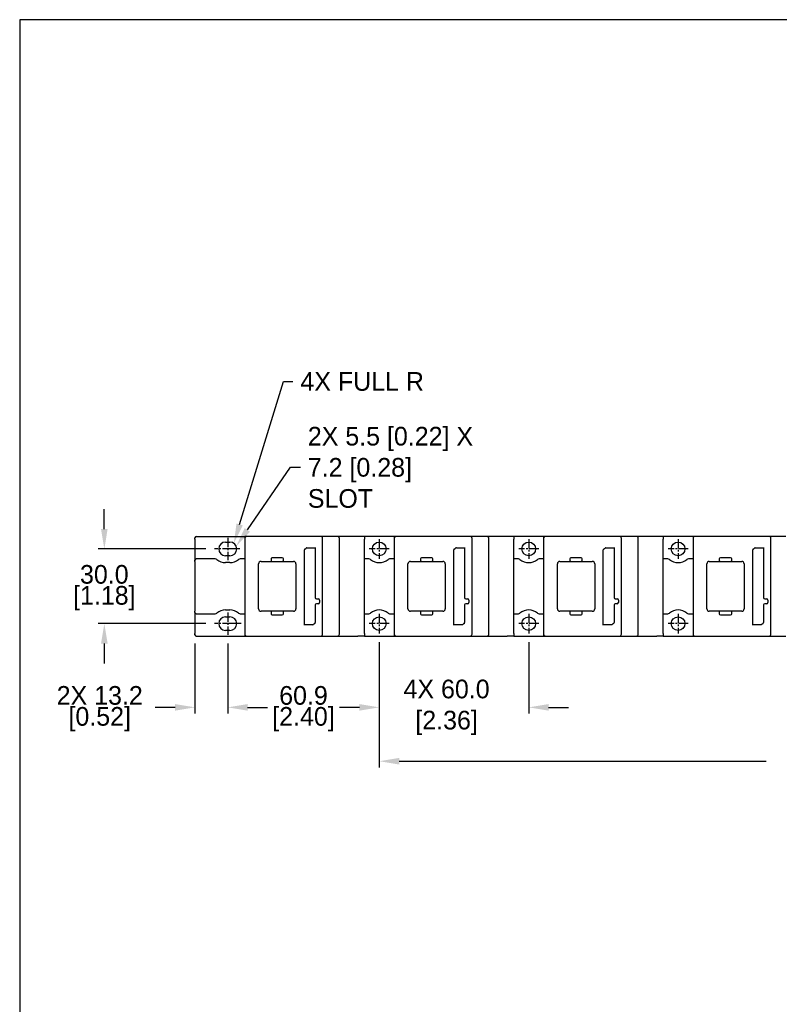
# Model space of a CAD drawing. Header units: inches. Extents: x 99 to 1311, y 112 to 1013.
# Tile 2 of 5: x 295 to 600, y 618 to 1013. Entities that reach past the tile are written whole.
import ezdxf
from ezdxf import colors
from ezdxf.entities.mleader import LeaderData, LeaderLine
from ezdxf.math import Vec2, Vec3

# ---------------------------------------------------------------- set-up
doc = ezdxf.new("R2010")
doc.units = ezdxf.units.IN
doc.header["$LTSCALE"] = 10
doc.header["$MEASUREMENT"] = 0
doc.linetypes.add('CENTER2', pattern=[1.125, 0.75, -0.125, 0.125, -0.125])
doc.layers.add('CENTERLINE', color=40, linetype='CENTER2')
doc.layers.add('DIMENSIONS', color=140, linetype='Continuous')
doc.dimstyles.get("Standard").update_dxf_attribs({"dimtxt": 7.5, "dimasz": 8, "dimexe": 2.5, "dimexo": 3.5, "dimgap": 1, "dimtad": 0, "dimtih": 1, "dimtoh": 1, "dimdec": 1, "dimzin": 0, "dimdsep": 46, "dimtxsty": 'Standard', "dimcen": 0, "dimadec": 0, "dimazin": 0, "dimtfac": 1, "dimtdec": 1, "dimtofl": 0, "dimtmove": 0, "dimatfit": 3, "dimfxl": 0, "dimtolj": 1, "dimtzin": 0, "dimarcsym": 0})

# ---------------------------------------------------------------- blocks, each defined once
blk = doc.blocks.new('*D9')
at = {"layer": 'DEFPOINTS', "color": 0}
for p in [(372.91, 800.8), (328.7, 770.8), (372.91, 770.8)]:
    blk.add_point(p, dxfattribs=at)
at = {"layer": 'DIMENSIONS', "color": 0, "lineweight": -2}
for p, q in [((328.7, 808.8), (328.7, 816.8)), ((369.41, 800.8), (326.2, 800.8)), ((369.41, 770.8), (326.2, 770.8)), ((328.7, 762.8), (328.7, 754.8))]:
    blk.add_line(p, q, dxfattribs=at)
at = {"layer": 'DIMENSIONS', "color": 0}
for points in [[(327.37, 808.8), (330.03, 808.8), (328.7, 800.8)], [(327.37, 762.8), (330.03, 762.8), (328.7, 770.8)]]:
    blk.add_solid(points, dxfattribs=at)
at = {"layer": 'DIMENSIONS', "color": 0, "char_height": 7.5, "attachment_point": 5}
for s, insert in [('\\A1;30.0', (328.7, 790.55)), ('\\A1;[1.18]', (328.7, 781.05))]:
    blk.add_mtext(s, dxfattribs=dict(at, insert=insert))
blk = doc.blocks.new('*D13')
at = {"layer": 'DEFPOINTS', "color": 0}
for p in [(439.11, 766.8), (799.11, 766.9), (439.11, 715.55)]:
    blk.add_point(p, dxfattribs=at)
at = {"layer": 'DIMENSIONS', "color": 0, "lineweight": -2}
for p, q in [((439.11, 763.3), (439.11, 713.05)), ((799.11, 763.4), (799.11, 713.05)), ((447.11, 715.55), (594.46, 715.55)), ((791.11, 715.55), (638.96, 715.55))]:
    blk.add_line(p, q, dxfattribs=at)
at = {"layer": 'DIMENSIONS', "color": 0}
for points in [[(447.11, 716.88), (447.11, 714.21), (439.11, 715.55)], [(791.11, 716.88), (791.11, 714.21), (799.11, 715.55)]]:
    blk.add_solid(points, dxfattribs=at)
at = {"layer": 'DIMENSIONS', "color": 0, "insert": (616.71, 715.55), "char_height": 7.5, "attachment_point": 5}
blk.add_mtext('\\A1;360.0\\P [14.17]', dxfattribs=at)
blk = doc.blocks.new('*D14')
at = {"layer": 'DEFPOINTS', "color": 0}
for p in [(439.11, 766.8), (499.11, 766.8), (439.11, 737.18)]:
    blk.add_point(p, dxfattribs=at)
at = {"layer": 'DIMENSIONS', "color": 0, "lineweight": -2}
for p, q in [((439.11, 763.3), (439.11, 734.68)), ((499.11, 763.3), (499.11, 734.68)), ((431.11, 737.18), (423.11, 737.18)), ((507.11, 737.18), (515.11, 737.18))]:
    blk.add_line(p, q, dxfattribs=at)
at = {"layer": 'DIMENSIONS', "color": 0}
for points in [[(431.11, 738.51), (431.11, 735.85), (439.11, 737.18)], [(507.11, 738.51), (507.11, 735.85), (499.11, 737.18)]]:
    blk.add_solid(points, dxfattribs=at)
at = {"layer": 'DIMENSIONS', "color": 0, "insert": (464.74, 737.18), "char_height": 7.5, "attachment_point": 5}
blk.add_mtext('\\A1; 4X 60.0\\P [2.36]', dxfattribs=at)
blk = doc.blocks.new('*D15')
at = {"layer": 'DEFPOINTS', "color": 0}
for p in [(378.26, 766.3), (439.11, 766.8), (378.26, 737.18)]:
    blk.add_point(p, dxfattribs=at)
at = {"layer": 'DIMENSIONS', "color": 0, "lineweight": -2}
for p, q in [((439.11, 763.3), (439.11, 734.68)), ((378.26, 762.8), (378.26, 734.68)), ((386.26, 737.18), (392.06, 737.18)), ((431.11, 737.18), (425.31, 737.18))]:
    blk.add_line(p, q, dxfattribs=at)
at = {"layer": 'DIMENSIONS', "color": 0}
for points in [[(386.26, 738.51), (386.26, 735.85), (378.26, 737.18)], [(431.11, 738.51), (431.11, 735.85), (439.11, 737.18)]]:
    blk.add_solid(points, dxfattribs=at)
at = {"layer": 'DIMENSIONS', "color": 0, "char_height": 7.5, "attachment_point": 5}
for s, insert in [('\\A1;60.9', (408.68, 741.93)), ('\\A1;[2.40]', (408.68, 732.43))]:
    blk.add_mtext(s, dxfattribs=dict(at, insert=insert))
blk = doc.blocks.new('*D16')
at = {"layer": 'DEFPOINTS', "color": 0}
for p in [(365.11, 766.3), (378.26, 766.3), (365.11, 737.18)]:
    blk.add_point(p, dxfattribs=at)
at = {"layer": 'DIMENSIONS', "color": 0, "lineweight": -2}
for p, q in [((365.11, 762.8), (365.11, 734.68)), ((378.26, 762.8), (378.26, 734.68)), ((357.11, 737.18), (349.11, 737.18)), ((386.26, 737.18), (394.26, 737.18))]:
    blk.add_line(p, q, dxfattribs=at)
at = {"layer": 'DIMENSIONS', "color": 0}
for points in [[(357.11, 738.51), (357.11, 735.85), (365.11, 737.18)], [(386.26, 738.51), (386.26, 735.85), (378.26, 737.18)]]:
    blk.add_solid(points, dxfattribs=at)
at = {"layer": 'DIMENSIONS', "color": 0, "char_height": 7.5, "attachment_point": 5}
for s, insert in [('\\A1;2X 13.2', (326.86, 741.93)), ('\\A1;[0.52]', (326.86, 732.43))]:
    blk.add_mtext(s, dxfattribs=dict(at, insert=insert))

msp = doc.modelspace()

# ---------------------------------------------------------------- linework, layer by layer
for p, q in [((365.11, 804.8), (365.11, 805.3)), ((365.11, 804.8), (365.11, 796.3)), ((365.61, 805.8), (385.11, 805.8)), ((377.41, 803.55), (379.11, 803.55)), ((385.11, 805.8), (385.11, 805.05)), ((385.11, 805.05), (385.11, 766.55)), ((389.26, 805.8), (385.86, 805.8)), ((415.61, 805.8), (389.26, 805.8)), ((417.11, 805.8), (415.61, 805.8)), ((416.36, 766.55), (416.36, 805.05)), ((422.36, 805.8), (417.11, 805.8)), ((423.11, 766.55), (423.11, 805.05)), ((433.11, 805.8), (430.51, 805.8)), ((433.11, 805.8), (433.11, 804.8)), ((445.11, 805.8), (433.11, 805.8)), ((433.11, 766.8), (433.11, 804.8)), ((445.11, 805.8), (445.11, 805.05)), ((445.11, 805.05), (445.11, 766.55)), ((449.26, 805.8), (445.86, 805.8)), ((475.61, 805.8), (449.26, 805.8)), ((477.11, 805.8), (475.61, 805.8)), ((476.36, 766.55), (476.36, 805.05)), ((482.36, 805.8), (477.11, 805.8)), ((483.11, 766.55), (483.11, 805.05)), ((493.11, 805.8), (490.51, 805.8)), ((493.11, 805.8), (493.11, 804.8)), ((505.11, 805.8), (493.11, 805.8)), ((493.11, 766.8), (493.11, 804.8)), ((505.11, 805.8), (505.11, 805.05)), ((505.11, 805.05), (505.11, 766.55)), ((509.26, 805.8), (505.86, 805.8)), ((535.61, 805.8), (509.26, 805.8)), ((537.11, 805.8), (535.61, 805.8)), ((536.36, 766.55), (536.36, 805.05)), ((542.36, 805.8), (537.11, 805.8)), ((543.11, 766.55), (543.11, 805.05)), ((553.11, 805.8), (550.51, 805.8)), ((553.11, 805.8), (553.11, 804.8)), ((565.11, 805.8), (553.11, 805.8)), ((553.11, 766.8), (553.11, 804.8)), ((565.11, 805.8), (565.11, 805.05)), ((565.11, 805.05), (565.11, 766.55)), ((569.26, 805.8), (565.86, 805.8)), ((595.61, 805.8), (569.26, 805.8)), ((597.11, 805.8), (595.61, 805.8)), ((596.36, 766.55), (596.36, 805.05)), ((602.36, 805.8), (597.11, 805.8)), ((409.06, 770.16), (409.06, 800.4)), ((410.07, 801.22), (413.36, 801.22)), ((413.36, 801.43), (413.36, 781.3)), ((469.06, 770.16), (469.06, 800.4)), ((470.07, 801.22), (473.36, 801.22)), ((473.36, 801.43), (473.36, 781.3)), ((529.06, 770.16), (529.06, 800.4)), ((530.07, 801.22), (533.36, 801.22)), ((533.36, 801.43), (533.36, 781.3)), ((589.06, 770.16), (589.06, 800.4)), ((590.07, 801.22), (593.36, 801.22)), ((593.36, 801.43), (593.36, 781.3)), ((365.11, 795.8), (365.11, 796.3)), ((365.11, 795.8), (365.11, 775.8)), ((373.26, 796.8), (365.61, 796.8)), ((379.11, 798.05), (377.41, 798.05)), ((379.11, 795.3), (377.41, 795.3)), ((385.11, 796.8), (383.26, 796.8)), ((391.63, 795.8), (395.18, 795.8)), ((395.63, 796.85), (395.63, 796.25)), ((400.18, 797.3), (396.08, 797.3)), ((396.08, 795.8), (400.18, 795.8)), ((400.63, 796.25), (400.63, 796.85)), ((401.08, 795.8), (404.63, 795.8)), ((434.96, 796.8), (433.11, 796.8)), ((445.11, 796.8), (443.26, 796.8)), ((451.63, 795.8), (455.18, 795.8)), ((455.63, 796.85), (455.63, 796.25)), ((460.18, 797.3), (456.08, 797.3)), ((456.08, 795.8), (460.18, 795.8)), ((460.63, 796.25), (460.63, 796.85)), ((461.08, 795.8), (464.63, 795.8)), ((494.96, 796.8), (493.11, 796.8)), ((505.11, 796.8), (503.26, 796.8)), ((511.63, 795.8), (515.18, 795.8)), ((515.63, 796.85), (515.63, 796.25)), ((520.18, 797.3), (516.08, 797.3)), ((516.08, 795.8), (520.18, 795.8)), ((520.63, 796.25), (520.63, 796.85)), ((521.08, 795.8), (524.63, 795.8)), ((554.96, 796.8), (553.11, 796.8)), ((565.11, 796.8), (563.26, 796.8)), ((571.63, 795.8), (575.18, 795.8)), ((575.63, 796.85), (575.63, 796.25)), ((580.18, 797.3), (576.08, 797.3)), ((576.08, 795.8), (580.18, 795.8)), ((580.63, 796.25), (580.63, 796.85)), ((581.08, 795.8), (584.63, 795.8)), ((390.63, 776.8), (390.63, 794.8)), ((405.63, 794.8), (405.63, 776.8)), ((450.63, 776.8), (450.63, 794.8)), ((465.63, 794.8), (465.63, 776.8)), ((510.63, 776.8), (510.63, 794.8)), ((525.63, 794.8), (525.63, 776.8)), ((570.63, 776.8), (570.63, 794.8)), ((585.63, 794.8), (585.63, 776.8)), ((413.86, 780.8), (414.61, 780.8)), ((415.11, 780.3), (415.11, 779.28)), ((473.86, 780.8), (474.61, 780.8)), ((475.11, 780.3), (475.11, 779.28)), ((533.86, 780.8), (534.61, 780.8)), ((535.11, 780.3), (535.11, 779.28)), ((593.86, 780.8), (594.61, 780.8)), ((595.11, 780.3), (595.11, 779.28)), ((365.11, 775.3), (365.11, 775.8)), ((365.11, 775.3), (365.11, 766.8)), ((377.41, 776.3), (379.11, 776.3)), ((395.18, 775.8), (391.63, 775.8)), ((395.63, 775.35), (395.63, 774.75)), ((400.18, 775.8), (396.08, 775.8)), ((400.63, 774.75), (400.63, 775.35)), ((404.63, 775.8), (401.08, 775.8)), ((413.36, 778.3), (413.36, 771.2)), ((414.61, 778.8), (413.86, 778.8)), ((455.18, 775.8), (451.63, 775.8)), ((455.63, 775.35), (455.63, 774.75)), ((460.18, 775.8), (456.08, 775.8)), ((460.63, 774.75), (460.63, 775.35)), ((464.63, 775.8), (461.08, 775.8)), ((473.36, 778.3), (473.36, 771.2)), ((474.61, 778.8), (473.86, 778.8)), ((515.18, 775.8), (511.63, 775.8)), ((515.63, 775.35), (515.63, 774.75)), ((520.18, 775.8), (516.08, 775.8)), ((520.63, 774.75), (520.63, 775.35)), ((524.63, 775.8), (521.08, 775.8)), ((533.36, 778.3), (533.36, 771.2)), ((534.61, 778.8), (533.86, 778.8)), ((575.18, 775.8), (571.63, 775.8)), ((575.63, 775.35), (575.63, 774.75)), ((580.18, 775.8), (576.08, 775.8)), ((580.63, 774.75), (580.63, 775.35)), ((584.63, 775.8), (581.08, 775.8)), ((593.36, 778.3), (593.36, 771.2)), ((594.61, 778.8), (593.86, 778.8)), ((365.61, 774.8), (373.26, 774.8)), ((377.41, 773.55), (379.11, 773.55)), ((383.26, 774.8), (385.11, 774.8)), ((396.08, 774.3), (400.18, 774.3)), ((433.11, 774.8), (434.96, 774.8)), ((443.26, 774.8), (445.11, 774.8)), ((456.08, 774.3), (460.18, 774.3)), ((493.11, 774.8), (494.96, 774.8)), ((503.26, 774.8), (505.11, 774.8)), ((516.08, 774.3), (520.18, 774.3)), ((553.11, 774.8), (554.96, 774.8)), ((563.26, 774.8), (565.11, 774.8)), ((576.08, 774.3), (580.18, 774.3)), ((379.11, 768.05), (377.41, 768.05)), ((412.35, 770.37), (409.06, 770.37)), ((472.35, 770.37), (469.06, 770.37)), ((532.35, 770.37), (529.06, 770.37)), ((592.35, 770.37), (589.06, 770.37)), ((365.11, 766.3), (365.11, 766.8)), ((365.61, 765.8), (385.11, 765.8)), ((385.11, 766.55), (385.11, 765.8)), ((385.86, 765.8), (389.26, 765.8)), ((389.26, 765.8), (415.61, 765.8)), ((415.61, 765.8), (417.11, 765.8)), ((417.11, 765.8), (422.36, 765.8)), ((433.11, 765.8), (430.51, 765.8)), ((433.11, 766.8), (433.11, 765.8)), ((433.11, 765.8), (445.11, 765.8)), ((445.11, 766.55), (445.11, 765.8)), ((445.86, 765.8), (449.26, 765.8)), ((449.26, 765.8), (475.61, 765.8)), ((475.61, 765.8), (477.11, 765.8)), ((477.11, 765.8), (482.36, 765.8)), ((493.11, 765.8), (490.51, 765.8)), ((493.11, 766.8), (493.11, 765.8)), ((493.11, 765.8), (505.11, 765.8)), ((505.11, 766.55), (505.11, 765.8)), ((505.86, 765.8), (509.26, 765.8)), ((509.26, 765.8), (535.61, 765.8)), ((535.61, 765.8), (537.11, 765.8)), ((537.11, 765.8), (542.36, 765.8)), ((553.11, 765.8), (550.51, 765.8)), ((553.11, 766.8), (553.11, 765.8)), ((553.11, 765.8), (565.11, 765.8)), ((565.11, 766.55), (565.11, 765.8)), ((565.86, 765.8), (569.26, 765.8)), ((569.26, 765.8), (595.61, 765.8)), ((595.61, 765.8), (597.11, 765.8)), ((597.11, 765.8), (602.36, 765.8))]:
    msp.add_line(p, q)
for centre in [(439.11, 800.8), (499.11, 800.8), (559.11, 800.8), (439.11, 770.8), (499.11, 770.8), (559.11, 770.8)]:
    msp.add_circle(centre, 2.75)
for centre, radius, start, end in [((365.61, 805.3), 0.5, 90, 180), ((377.41, 800.8), 2.75, 90, 270), ((379.11, 800.8), 2.75, 270, 90), ((385.86, 805.05), 0.75, 90, 180), ((415.61, 805.05), 0.75, 0, 90), ((422.36, 805.05), 0.75, 0, 90), ((445.86, 805.05), 0.75, 90, 180), ((475.61, 805.05), 0.75, 0, 90), ((482.36, 805.05), 0.75, 0, 90), ((505.86, 805.05), 0.75, 90, 180), ((535.61, 805.05), 0.75, 0, 90), ((542.36, 805.05), 0.75, 0, 90), ((565.86, 805.05), 0.75, 90, 180), ((595.61, 805.05), 0.75, 0, 90), ((409.56, 800.4), 0.5, 133.6234, 180), ((469.56, 800.4), 0.5, 133.6234, 180), ((529.56, 800.4), 0.5, 133.6234, 180), ((589.56, 800.4), 0.5, 133.6234, 180), ((365.61, 796.3), 0.5, 90, 180), ((373.26, 795.8), 1, 50.2849, 90), ((377.41, 800.8), 5.5, 230.2849, 270), ((379.11, 800.8), 5.5, 270, 309.7151), ((383.26, 795.8), 1, 90, 129.7151), ((391.63, 794.8), 1, 90, 180), ((396.08, 796.85), 0.45, 90, 180), ((396.08, 796.25), 0.45, 180, 270), ((400.18, 796.85), 0.45, 0, 90), ((400.18, 796.25), 0.45, 270, 0), ((404.63, 794.8), 1, 0, 90), ((434.96, 795.8), 1, 50.2849, 90), ((439.11, 800.8), 5.5, 230.2849, 309.7151), ((443.26, 795.8), 1, 90, 129.7151), ((451.63, 794.8), 1, 90, 180), ((456.08, 796.85), 0.45, 90, 180), ((456.08, 796.25), 0.45, 180, 270), ((460.18, 796.85), 0.45, 0, 90), ((460.18, 796.25), 0.45, 270, 0), ((464.63, 794.8), 1, 0, 90), ((494.96, 795.8), 1, 50.2849, 90), ((499.11, 800.8), 5.5, 230.2849, 309.7151), ((503.26, 795.8), 1, 90, 129.7151), ((511.63, 794.8), 1, 90, 180), ((516.08, 796.85), 0.45, 90, 180), ((516.08, 796.25), 0.45, 180, 270), ((520.18, 796.85), 0.45, 0, 90), ((520.18, 796.25), 0.45, 270, 0), ((524.63, 794.8), 1, 0, 90), ((554.96, 795.8), 1, 50.2849, 90), ((559.11, 800.8), 5.5, 230.2849, 309.7151), ((563.26, 795.8), 1, 90, 129.7151), ((571.63, 794.8), 1, 90, 180), ((576.08, 796.85), 0.45, 90, 180), ((576.08, 796.25), 0.45, 180, 270), ((580.18, 796.85), 0.45, 0, 90), ((580.18, 796.25), 0.45, 270, 0), ((584.63, 794.8), 1, 0, 90), ((413.86, 781.3), 0.5, 180, 270), ((414.61, 779.3), 0.5, 270, 0), ((414.61, 780.3), 0.5, 0, 78.8502), ((473.86, 781.3), 0.5, 180, 270), ((474.61, 779.3), 0.5, 270, 0), ((474.61, 780.3), 0.5, 0, 78.8502), ((533.86, 781.3), 0.5, 180, 270), ((534.61, 779.3), 0.5, 270, 0), ((534.61, 780.3), 0.5, 0, 78.8502), ((593.86, 781.3), 0.5, 180, 270), ((594.61, 779.3), 0.5, 270, 0), ((594.61, 780.3), 0.5, 0, 78.8502), ((365.61, 775.3), 0.5, 180, 270), ((377.41, 770.8), 5.5, 90, 129.7151), ((379.11, 770.8), 5.5, 50.2849, 90), ((391.63, 776.8), 1, 180, 270), ((396.08, 775.35), 0.45, 90, 180), ((400.18, 775.35), 0.45, 0, 90), ((404.63, 776.8), 1, 270, 0), ((413.86, 778.3), 0.5, 90, 180), ((439.11, 770.8), 5.5, 50.2849, 129.7151), ((451.63, 776.8), 1, 180, 270), ((456.08, 775.35), 0.45, 90, 180), ((460.18, 775.35), 0.45, 0, 90), ((464.63, 776.8), 1, 270, 0), ((473.86, 778.3), 0.5, 90, 180), ((499.11, 770.8), 5.5, 50.2849, 129.7151), ((511.63, 776.8), 1, 180, 270), ((516.08, 775.35), 0.45, 90, 180), ((520.18, 775.35), 0.45, 0, 90), ((524.63, 776.8), 1, 270, 0), ((533.86, 778.3), 0.5, 90, 180), ((559.11, 770.8), 5.5, 50.2849, 129.7151), ((571.63, 776.8), 1, 180, 270), ((576.08, 775.35), 0.45, 90, 180), ((580.18, 775.35), 0.45, 0, 90), ((584.63, 776.8), 1, 270, 0), ((593.86, 778.3), 0.5, 90, 180), ((373.26, 775.8), 1, 270, 309.7151), ((377.41, 770.8), 2.75, 90, 270), ((379.11, 770.8), 2.75, 270, 90), ((383.26, 775.8), 1, 230.2849, 270), ((396.08, 774.75), 0.45, 180, 270), ((400.18, 774.75), 0.45, 270, 0), ((412.86, 771.2), 0.5, 313.6234, 0), ((434.96, 775.8), 1, 270, 309.7151), ((443.26, 775.8), 1, 230.2849, 270), ((456.08, 774.75), 0.45, 180, 270), ((460.18, 774.75), 0.45, 270, 0), ((472.86, 771.2), 0.5, 313.6234, 0), ((494.96, 775.8), 1, 270, 309.7151), ((503.26, 775.8), 1, 230.2849, 270), ((516.08, 774.75), 0.45, 180, 270), ((520.18, 774.75), 0.45, 270, 0), ((532.86, 771.2), 0.5, 313.6234, 0), ((554.96, 775.8), 1, 270, 309.7151), ((563.26, 775.8), 1, 230.2849, 270), ((576.08, 774.75), 0.45, 180, 270), ((580.18, 774.75), 0.45, 270, 0), ((592.86, 771.2), 0.5, 313.6234, 0), ((365.61, 766.3), 0.5, 180, 270), ((385.86, 766.55), 0.75, 180, 270), ((415.61, 766.55), 0.75, 270, 0), ((422.36, 766.55), 0.75, 270, 0), ((445.86, 766.55), 0.75, 180, 270), ((475.61, 766.55), 0.75, 270, 0), ((482.36, 766.55), 0.75, 270, 0), ((505.86, 766.55), 0.75, 180, 270), ((535.61, 766.55), 0.75, 270, 0), ((542.36, 766.55), 0.75, 270, 0), ((565.86, 766.55), 0.75, 180, 270), ((595.61, 766.55), 0.75, 270, 0)]:
    msp.add_arc(centre, radius, start, end)
for centre, major_axis in [((410.21, 800.64), (-0.456, 0.456)), ((470.21, 800.64), (-0.456, 0.456)), ((530.21, 800.64), (-0.456, 0.456)), ((590.21, 800.64), (-0.456, 0.456)), ((412.2, 770.95), (0.456, -0.456)), ((472.2, 770.95), (0.456, -0.456)), ((532.2, 770.95), (0.456, -0.456)), ((592.2, 770.95), (0.456, -0.456))]:
    msp.add_ellipse(centre, major_axis=major_axis, ratio=0.774597, start_param=5.624127, end_param=6.249991)
for points in [[(385.86, 805.8), (385.61, 805.8), (385.36, 805.8), (385.11, 805.8)], [(445.86, 805.8), (445.61, 805.8), (445.36, 805.8), (445.11, 805.8)], [(505.86, 805.8), (505.61, 805.8), (505.36, 805.8), (505.11, 805.8)], [(565.86, 805.8), (565.61, 805.8), (565.36, 805.8), (565.11, 805.8)], [(385.11, 765.8), (385.36, 765.8), (385.61, 765.8), (385.86, 765.8)], [(445.11, 765.8), (445.36, 765.8), (445.61, 765.8), (445.86, 765.8)], [(505.11, 765.8), (505.36, 765.8), (505.61, 765.8), (505.86, 765.8)], [(565.11, 765.8), (565.36, 765.8), (565.61, 765.8), (565.86, 765.8)]]:
    msp.add_open_spline(points, degree=3)
for points, knots in [([(430.51, 805.8), (429.61, 805.8), (428.71, 805.8), (426.8, 805.8), (425.78, 805.8), (424.25, 805.8), (423.75, 805.8), (422.94, 805.8), (422.65, 805.8), (422.36, 805.8)], [-4.24, -4.24, -4.24, -4.24, -3.9704375, -3.9704375, -3.6654062, -3.6654062, -3.5128906, -3.5128906, -3.425, -3.425, -3.425, -3.425]), ([(490.51, 805.8), (489.61, 805.8), (488.71, 805.8), (486.8, 805.8), (485.78, 805.8), (484.25, 805.8), (483.75, 805.8), (482.94, 805.8), (482.65, 805.8), (482.36, 805.8)], [-4.24, -4.24, -4.24, -4.24, -3.9704375, -3.9704375, -3.6654062, -3.6654062, -3.5128906, -3.5128906, -3.425, -3.425, -3.425, -3.425]), ([(550.51, 805.8), (549.61, 805.8), (548.71, 805.8), (546.8, 805.8), (545.78, 805.8), (544.25, 805.8), (543.75, 805.8), (542.94, 805.8), (542.65, 805.8), (542.36, 805.8)], [-4.24, -4.24, -4.24, -4.24, -3.9704375, -3.9704375, -3.6654062, -3.6654062, -3.5128906, -3.5128906, -3.425, -3.425, -3.425, -3.425]), ([(409.21, 800.76), (409.22, 800.77), (409.23, 800.78), (409.26, 800.8), (409.28, 800.81), (409.32, 800.83), (409.33, 800.84), (409.34, 800.85)], [-0.10228572, -0.10228572, -0.10228572, -0.10228572, -0.08950001, -0.08950001, -0.06904286, -0.06904286, -0.0566403, -0.0566403, -0.0566403, -0.0566403]), ([(409.34, 800.85), (409.43, 800.89), (409.52, 800.94), (409.66, 801.02), (409.72, 801.07), (409.77, 801.11)], [-0.04141777, -0.04141777, -0.04141777, -0.04141777, -0.01941533, -0.01941533, 0, 0, 0, 0]), ([(469.21, 800.76), (469.22, 800.77), (469.23, 800.78), (469.26, 800.8), (469.28, 800.81), (469.32, 800.83), (469.33, 800.84), (469.34, 800.85)], [-0.10228572, -0.10228572, -0.10228572, -0.10228572, -0.08950001, -0.08950001, -0.06904286, -0.06904286, -0.0566403, -0.0566403, -0.0566403, -0.0566403]), ([(469.34, 800.85), (469.43, 800.89), (469.52, 800.94), (469.66, 801.02), (469.72, 801.07), (469.77, 801.11)], [-0.04141777, -0.04141777, -0.04141777, -0.04141777, -0.01941533, -0.01941533, 0, 0, 0, 0]), ([(529.21, 800.76), (529.22, 800.77), (529.23, 800.78), (529.26, 800.8), (529.28, 800.81), (529.32, 800.83), (529.33, 800.84), (529.34, 800.85)], [-0.10228572, -0.10228572, -0.10228572, -0.10228572, -0.08950001, -0.08950001, -0.06904286, -0.06904286, -0.0566403, -0.0566403, -0.0566403, -0.0566403]), ([(529.34, 800.85), (529.43, 800.89), (529.52, 800.94), (529.66, 801.02), (529.72, 801.07), (529.77, 801.11)], [-0.04141777, -0.04141777, -0.04141777, -0.04141777, -0.01941533, -0.01941533, 0, 0, 0, 0]), ([(589.21, 800.76), (589.22, 800.77), (589.23, 800.78), (589.26, 800.8), (589.28, 800.81), (589.32, 800.83), (589.33, 800.84), (589.34, 800.85)], [-0.10228572, -0.10228572, -0.10228572, -0.10228572, -0.08950001, -0.08950001, -0.06904286, -0.06904286, -0.0566403, -0.0566403, -0.0566403, -0.0566403]), ([(589.34, 800.85), (589.43, 800.89), (589.52, 800.94), (589.66, 801.02), (589.72, 801.07), (589.77, 801.11)], [-0.04141777, -0.04141777, -0.04141777, -0.04141777, -0.01941533, -0.01941533, 0, 0, 0, 0]), ([(395.18, 795.8), (395.24, 795.8), (395.29, 795.8), (395.41, 795.8), (395.46, 795.8), (395.58, 795.8), (395.63, 795.8), (395.73, 795.8), (395.78, 795.8), (395.87, 795.8), (395.91, 795.8), (395.98, 795.8), (396, 795.8), (396.05, 795.8), (396.06, 795.8), (396.08, 795.8), (396.08, 795.8), (396.08, 795.8)], [-1, -1, -1, -1, -0.875, -0.875, -0.75, -0.75, -0.625, -0.625, -0.5, -0.5, -0.375, -0.375, -0.25, -0.25, -0.125, -0.125, 0, 0, 0, 0]), ([(400.18, 795.8), (400.19, 795.8), (400.19, 795.8), (400.21, 795.8), (400.22, 795.8), (400.27, 795.8), (400.29, 795.8), (400.36, 795.8), (400.4, 795.8), (400.49, 795.8), (400.54, 795.8), (400.64, 795.8), (400.69, 795.8), (400.81, 795.8), (400.86, 795.8), (400.98, 795.8), (401.03, 795.8), (401.08, 795.8)], [-1, -1, -1, -1, -0.875, -0.875, -0.75, -0.75, -0.625, -0.625, -0.5, -0.5, -0.375, -0.375, -0.25, -0.25, -0.125, -0.125, 0, 0, 0, 0]), ([(455.18, 795.8), (455.24, 795.8), (455.29, 795.8), (455.41, 795.8), (455.46, 795.8), (455.58, 795.8), (455.63, 795.8), (455.73, 795.8), (455.78, 795.8), (455.87, 795.8), (455.91, 795.8), (455.98, 795.8), (456, 795.8), (456.05, 795.8), (456.06, 795.8), (456.08, 795.8), (456.08, 795.8), (456.08, 795.8)], [-1, -1, -1, -1, -0.875, -0.875, -0.75, -0.75, -0.625, -0.625, -0.5, -0.5, -0.375, -0.375, -0.25, -0.25, -0.125, -0.125, 0, 0, 0, 0]), ([(460.18, 795.8), (460.19, 795.8), (460.19, 795.8), (460.21, 795.8), (460.22, 795.8), (460.27, 795.8), (460.29, 795.8), (460.36, 795.8), (460.4, 795.8), (460.49, 795.8), (460.54, 795.8), (460.64, 795.8), (460.69, 795.8), (460.81, 795.8), (460.86, 795.8), (460.98, 795.8), (461.03, 795.8), (461.08, 795.8)], [-1, -1, -1, -1, -0.875, -0.875, -0.75, -0.75, -0.625, -0.625, -0.5, -0.5, -0.375, -0.375, -0.25, -0.25, -0.125, -0.125, 0, 0, 0, 0]), ([(515.18, 795.8), (515.24, 795.8), (515.29, 795.8), (515.41, 795.8), (515.46, 795.8), (515.58, 795.8), (515.63, 795.8), (515.73, 795.8), (515.78, 795.8), (515.87, 795.8), (515.91, 795.8), (515.98, 795.8), (516, 795.8), (516.05, 795.8), (516.06, 795.8), (516.08, 795.8), (516.08, 795.8), (516.08, 795.8)], [-1, -1, -1, -1, -0.875, -0.875, -0.75, -0.75, -0.625, -0.625, -0.5, -0.5, -0.375, -0.375, -0.25, -0.25, -0.125, -0.125, 0, 0, 0, 0]), ([(520.18, 795.8), (520.19, 795.8), (520.19, 795.8), (520.21, 795.8), (520.22, 795.8), (520.27, 795.8), (520.29, 795.8), (520.36, 795.8), (520.4, 795.8), (520.49, 795.8), (520.54, 795.8), (520.64, 795.8), (520.69, 795.8), (520.81, 795.8), (520.86, 795.8), (520.98, 795.8), (521.03, 795.8), (521.08, 795.8)], [-1, -1, -1, -1, -0.875, -0.875, -0.75, -0.75, -0.625, -0.625, -0.5, -0.5, -0.375, -0.375, -0.25, -0.25, -0.125, -0.125, 0, 0, 0, 0]), ([(575.18, 795.8), (575.24, 795.8), (575.29, 795.8), (575.41, 795.8), (575.46, 795.8), (575.58, 795.8), (575.63, 795.8), (575.73, 795.8), (575.78, 795.8), (575.87, 795.8), (575.91, 795.8), (575.98, 795.8), (576, 795.8), (576.05, 795.8), (576.06, 795.8), (576.08, 795.8), (576.08, 795.8), (576.08, 795.8)], [-1, -1, -1, -1, -0.875, -0.875, -0.75, -0.75, -0.625, -0.625, -0.5, -0.5, -0.375, -0.375, -0.25, -0.25, -0.125, -0.125, 0, 0, 0, 0]), ([(580.18, 795.8), (580.19, 795.8), (580.19, 795.8), (580.21, 795.8), (580.22, 795.8), (580.27, 795.8), (580.29, 795.8), (580.36, 795.8), (580.4, 795.8), (580.49, 795.8), (580.54, 795.8), (580.64, 795.8), (580.69, 795.8), (580.81, 795.8), (580.86, 795.8), (580.98, 795.8), (581.03, 795.8), (581.08, 795.8)], [-1, -1, -1, -1, -0.875, -0.875, -0.75, -0.75, -0.625, -0.625, -0.5, -0.5, -0.375, -0.375, -0.25, -0.25, -0.125, -0.125, 0, 0, 0, 0]), ([(414.61, 780.8), (414.62, 780.8), (414.64, 780.8), (414.67, 780.79), (414.69, 780.79), (414.71, 780.79)], [-0.15940927, -0.15940927, -0.15940927, -0.15940927, -0.13948311, -0.13948311, -0.12088523, -0.12088523, -0.12088523, -0.12088523]), ([(474.61, 780.8), (474.62, 780.8), (474.64, 780.8), (474.67, 780.79), (474.69, 780.79), (474.71, 780.79)], [-0.15940927, -0.15940927, -0.15940927, -0.15940927, -0.13948311, -0.13948311, -0.12088523, -0.12088523, -0.12088523, -0.12088523]), ([(534.61, 780.8), (534.62, 780.8), (534.64, 780.8), (534.67, 780.79), (534.69, 780.79), (534.71, 780.79)], [-0.15940927, -0.15940927, -0.15940927, -0.15940927, -0.13948311, -0.13948311, -0.12088523, -0.12088523, -0.12088523, -0.12088523]), ([(594.61, 780.8), (594.62, 780.8), (594.64, 780.8), (594.67, 780.79), (594.69, 780.79), (594.71, 780.79)], [-0.15940927, -0.15940927, -0.15940927, -0.15940927, -0.13948311, -0.13948311, -0.12088523, -0.12088523, -0.12088523, -0.12088523]), ([(396.08, 775.8), (396.08, 775.8), (396.08, 775.8), (396.06, 775.8), (396.05, 775.8), (396, 775.8), (395.98, 775.8), (395.91, 775.8), (395.87, 775.8), (395.78, 775.8), (395.73, 775.8), (395.63, 775.8), (395.58, 775.8), (395.46, 775.8), (395.41, 775.8), (395.29, 775.8), (395.24, 775.8), (395.18, 775.8)], [-1, -1, -1, -1, -0.875, -0.875, -0.75, -0.75, -0.625, -0.625, -0.5, -0.5, -0.375, -0.375, -0.25, -0.25, -0.125, -0.125, 0, 0, 0, 0]), ([(401.08, 775.8), (401.03, 775.8), (400.98, 775.8), (400.86, 775.8), (400.81, 775.8), (400.69, 775.8), (400.64, 775.8), (400.54, 775.8), (400.49, 775.8), (400.4, 775.8), (400.36, 775.8), (400.29, 775.8), (400.27, 775.8), (400.22, 775.8), (400.21, 775.8), (400.19, 775.8), (400.19, 775.8), (400.18, 775.8)], [-1, -1, -1, -1, -0.875, -0.875, -0.75, -0.75, -0.625, -0.625, -0.5, -0.5, -0.375, -0.375, -0.25, -0.25, -0.125, -0.125, 0, 0, 0, 0]), ([(456.08, 775.8), (456.08, 775.8), (456.08, 775.8), (456.06, 775.8), (456.05, 775.8), (456, 775.8), (455.98, 775.8), (455.91, 775.8), (455.87, 775.8), (455.78, 775.8), (455.73, 775.8), (455.63, 775.8), (455.58, 775.8), (455.46, 775.8), (455.41, 775.8), (455.29, 775.8), (455.24, 775.8), (455.18, 775.8)], [-1, -1, -1, -1, -0.875, -0.875, -0.75, -0.75, -0.625, -0.625, -0.5, -0.5, -0.375, -0.375, -0.25, -0.25, -0.125, -0.125, 0, 0, 0, 0]), ([(461.08, 775.8), (461.03, 775.8), (460.98, 775.8), (460.86, 775.8), (460.81, 775.8), (460.69, 775.8), (460.64, 775.8), (460.54, 775.8), (460.49, 775.8), (460.4, 775.8), (460.36, 775.8), (460.29, 775.8), (460.27, 775.8), (460.22, 775.8), (460.21, 775.8), (460.19, 775.8), (460.19, 775.8), (460.18, 775.8)], [-1, -1, -1, -1, -0.875, -0.875, -0.75, -0.75, -0.625, -0.625, -0.5, -0.5, -0.375, -0.375, -0.25, -0.25, -0.125, -0.125, 0, 0, 0, 0]), ([(516.08, 775.8), (516.08, 775.8), (516.08, 775.8), (516.06, 775.8), (516.05, 775.8), (516, 775.8), (515.98, 775.8), (515.91, 775.8), (515.87, 775.8), (515.78, 775.8), (515.73, 775.8), (515.63, 775.8), (515.58, 775.8), (515.46, 775.8), (515.41, 775.8), (515.29, 775.8), (515.24, 775.8), (515.18, 775.8)], [-1, -1, -1, -1, -0.875, -0.875, -0.75, -0.75, -0.625, -0.625, -0.5, -0.5, -0.375, -0.375, -0.25, -0.25, -0.125, -0.125, 0, 0, 0, 0]), ([(521.08, 775.8), (521.03, 775.8), (520.98, 775.8), (520.86, 775.8), (520.81, 775.8), (520.69, 775.8), (520.64, 775.8), (520.54, 775.8), (520.49, 775.8), (520.4, 775.8), (520.36, 775.8), (520.29, 775.8), (520.27, 775.8), (520.22, 775.8), (520.21, 775.8), (520.19, 775.8), (520.19, 775.8), (520.18, 775.8)], [-1, -1, -1, -1, -0.875, -0.875, -0.75, -0.75, -0.625, -0.625, -0.5, -0.5, -0.375, -0.375, -0.25, -0.25, -0.125, -0.125, 0, 0, 0, 0]), ([(576.08, 775.8), (576.08, 775.8), (576.08, 775.8), (576.06, 775.8), (576.05, 775.8), (576, 775.8), (575.98, 775.8), (575.91, 775.8), (575.87, 775.8), (575.78, 775.8), (575.73, 775.8), (575.63, 775.8), (575.58, 775.8), (575.46, 775.8), (575.41, 775.8), (575.29, 775.8), (575.24, 775.8), (575.18, 775.8)], [-1, -1, -1, -1, -0.875, -0.875, -0.75, -0.75, -0.625, -0.625, -0.5, -0.5, -0.375, -0.375, -0.25, -0.25, -0.125, -0.125, 0, 0, 0, 0]), ([(581.08, 775.8), (581.03, 775.8), (580.98, 775.8), (580.86, 775.8), (580.81, 775.8), (580.69, 775.8), (580.64, 775.8), (580.54, 775.8), (580.49, 775.8), (580.4, 775.8), (580.36, 775.8), (580.29, 775.8), (580.27, 775.8), (580.22, 775.8), (580.21, 775.8), (580.19, 775.8), (580.19, 775.8), (580.18, 775.8)], [-1, -1, -1, -1, -0.875, -0.875, -0.75, -0.75, -0.625, -0.625, -0.5, -0.5, -0.375, -0.375, -0.25, -0.25, -0.125, -0.125, 0, 0, 0, 0]), ([(413.07, 770.74), (412.99, 770.71), (412.9, 770.66), (412.75, 770.57), (412.7, 770.53), (412.65, 770.48)], [-0.0414178, -0.0414178, -0.0414178, -0.0414178, -0.01941525, -0.01941525, 0, 0, 0, 0]), ([(413.2, 770.83), (413.18, 770.81), (413.14, 770.78), (413.09, 770.75), (413.08, 770.75), (413.07, 770.74)], [-0.10228569, -0.10228569, -0.10228569, -0.10228569, -0.06597427, -0.06597427, -0.05664188, -0.05664188, -0.05664188, -0.05664188]), ([(473.07, 770.74), (472.99, 770.71), (472.9, 770.66), (472.75, 770.57), (472.7, 770.53), (472.65, 770.48)], [-0.0414178, -0.0414178, -0.0414178, -0.0414178, -0.01941525, -0.01941525, 0, 0, 0, 0]), ([(473.2, 770.83), (473.18, 770.81), (473.14, 770.78), (473.09, 770.75), (473.08, 770.75), (473.07, 770.74)], [-0.10228569, -0.10228569, -0.10228569, -0.10228569, -0.06597427, -0.06597427, -0.05664188, -0.05664188, -0.05664188, -0.05664188]), ([(533.07, 770.74), (532.99, 770.71), (532.9, 770.66), (532.75, 770.57), (532.7, 770.53), (532.65, 770.48)], [-0.0414178, -0.0414178, -0.0414178, -0.0414178, -0.01941525, -0.01941525, 0, 0, 0, 0]), ([(533.2, 770.83), (533.18, 770.81), (533.14, 770.78), (533.09, 770.75), (533.08, 770.75), (533.07, 770.74)], [-0.10228569, -0.10228569, -0.10228569, -0.10228569, -0.06597427, -0.06597427, -0.05664188, -0.05664188, -0.05664188, -0.05664188]), ([(593.07, 770.74), (592.99, 770.71), (592.9, 770.66), (592.75, 770.57), (592.7, 770.53), (592.65, 770.48)], [-0.0414178, -0.0414178, -0.0414178, -0.0414178, -0.01941525, -0.01941525, 0, 0, 0, 0]), ([(593.2, 770.83), (593.18, 770.81), (593.14, 770.78), (593.09, 770.75), (593.08, 770.75), (593.07, 770.74)], [-0.10228569, -0.10228569, -0.10228569, -0.10228569, -0.06597427, -0.06597427, -0.05664188, -0.05664188, -0.05664188, -0.05664188]), ([(422.36, 765.8), (422.65, 765.8), (422.94, 765.8), (423.75, 765.8), (424.25, 765.8), (425.78, 765.8), (426.8, 765.8), (428.71, 765.8), (429.61, 765.8), (430.51, 765.8)], [-0.975, -0.975, -0.975, -0.975, -0.8871094, -0.8871094, -0.7345938, -0.7345938, -0.4295625, -0.4295625, -0.16, -0.16, -0.16, -0.16]), ([(482.36, 765.8), (482.65, 765.8), (482.94, 765.8), (483.75, 765.8), (484.25, 765.8), (485.78, 765.8), (486.8, 765.8), (488.71, 765.8), (489.61, 765.8), (490.51, 765.8)], [-0.975, -0.975, -0.975, -0.975, -0.8871094, -0.8871094, -0.7345938, -0.7345938, -0.4295625, -0.4295625, -0.16, -0.16, -0.16, -0.16]), ([(542.36, 765.8), (542.65, 765.8), (542.94, 765.8), (543.75, 765.8), (544.25, 765.8), (545.78, 765.8), (546.8, 765.8), (548.71, 765.8), (549.61, 765.8), (550.51, 765.8)], [-0.975, -0.975, -0.975, -0.975, -0.8871094, -0.8871094, -0.7345938, -0.7345938, -0.4295625, -0.4295625, -0.16, -0.16, -0.16, -0.16])]:
    msp.add_open_spline(points, degree=3, knots=knots)
at = {"layer": 'CENTERLINE', "ltscale": 0.5}
for p, q in [((378.26, 805.3), (378.26, 796.3)), ((439.11, 804.8), (439.11, 796.8)), ((499.11, 804.8), (499.11, 796.8)), ((559.11, 804.8), (559.11, 796.8)), ((379.91, 800.8), (372.91, 800.8)), ((383.11, 800.8), (376.61, 800.8)), ((443.11, 800.8), (435.11, 800.8)), ((503.11, 800.8), (495.11, 800.8)), ((563.11, 800.8), (555.11, 800.8)), ((378.26, 775.3), (378.26, 766.3)), ((439.11, 774.8), (439.11, 766.8)), ((499.11, 774.8), (499.11, 766.8)), ((559.11, 774.8), (559.11, 766.8)), ((379.91, 770.8), (372.91, 770.8)), ((383.61, 770.8), (376.61, 770.8)), ((443.11, 770.8), (435.11, 770.8)), ((503.11, 770.8), (495.11, 770.8)), ((563.11, 770.8), (555.11, 770.8))]:
    msp.add_line(p, q, dxfattribs=at)
at = {"layer": 'DEFPOINTS'}
msp.add_lwpolyline([(294.72, 302.19), (1310.72, 302.19), (1310.72, 1013.39), (294.72, 1013.39)], close=True, dxfattribs=at)

# ---------------------------------------------------------------- dimensions: what is measured, and where the dimension line sits
at = {"layer": 'DIMENSIONS'}
dim = msp.add_linear_dim(base=(328.7, 770.8), p1=(372.91, 800.8), p2=(372.91, 770.8), angle=90, dimstyle='Standard', override={"dimpost": '\\X'}, dxfattribs=at)
dim.commit()
dim.dimension.update_dxf_attribs({"geometry": '*D9', "text_midpoint": (328.7, 785.8)})
dim = msp.add_linear_dim(base=(365.10839002, 737.18088657), p1=(378.25839002, 766.29621977), p2=(365.10839002, 766.29621977), text='2X <>', dimstyle='Standard', override={"dimpost": '\\X'}, dxfattribs=at)
dim.commit()
dim.dimension.update_dxf_attribs({"geometry": '*D16', "text_midpoint": (326.85839002, 737.18088657)})
dim = msp.add_linear_dim(base=(378.25839002, 737.18088657), p1=(439.10839002, 766.79621977), p2=(378.25839002, 766.29621977), dimstyle='Standard', override={"dimpost": '\\X'}, dxfattribs=at)
dim.commit()
dim.dimension.update_dxf_attribs({"geometry": '*D15', "text_midpoint": (408.68339002, 737.18088657)})
dim = msp.add_linear_dim(base=(439.11, 737.18), p1=(499.11, 766.8), p2=(439.11, 766.8), text=' 4X <>', dimstyle='Standard', override={"dimpost": '\\X'}, dxfattribs=at)
dim.commit()
dim.dimension.update_dxf_attribs({"geometry": '*D14', "text_midpoint": (464.74, 737.18), "dimtype": 160})
dim = msp.add_linear_dim(base=(439.11, 715.55), p1=(799.11, 766.9), p2=(439.11, 766.8), dimstyle='Standard', override={"dimpost": '\\X'}, dxfattribs=at)
dim.commit()
dim.dimension.update_dxf_attribs({"geometry": '*D13', "text_midpoint": (616.71, 715.55), "dimtype": 160})

# ---------------------------------------------------------------- leaders
ml = msp.add_multileader_mtext('Standard', dxfattribs=at)
ml.set_content('4X FULL R', color=256)
ml.set_leader_properties()
ml.build(insert=Vec2(0, 0))
ml.multileader.update_dxf_attribs({"text_left_attachment_type": 2, "dogleg_length": 4, "arrow_head_size": 8})
ctx = ml.context
ctx.base_point, ctx.char_height, ctx.arrow_head_size, ctx.landing_gap_size, ctx.plane_origin = Vec3(404.44, 868.1), 7.5, 8, 3, Vec3(319.14, 830.94)
ctx.left_attachment = 2
notes = []
notes.append((ctx, [(0, (1, 1, 0), (400.68, 868.1), (1, 0), 3.75, [(0, [(380.69, 803.01)], 0, [])])]))
ctx.mtext.insert, ctx.mtext.flow_direction = Vec3(407.44, 871.85), 5
ml = msp.add_multileader_mtext('Standard', dxfattribs=at)
ml.set_content('2X 5.5 [0.22] X\\P7.2 [0.28]\\PSLOT', color=256)
ml.set_leader_properties()
ml.build(insert=Vec2(0, 0))
ml.multileader.update_dxf_attribs({"text_left_attachment_type": 2, "dogleg_length": 4, "arrow_head_size": 8})
ctx = ml.context
ctx.base_point, ctx.char_height, ctx.arrow_head_size, ctx.landing_gap_size, ctx.plane_origin = Vec3(407.42, 833.6), 7.5, 8, 3, Vec3(330.38, 700.37)
ctx.left_attachment = 2
notes.append((ctx, [(0, (1, 1, 0), (403.42, 833.6), (1, 0), 4, [(0, [(381.61, 801.84)], 0, [])])]))
ctx.mtext.insert, ctx.mtext.flow_direction = Vec3(410.42, 849.85), 5
for ctx, leaders in notes:
    for number, flags, end, landing, length, lines in leaders:
        leader = LeaderData()
        leader.index, (leader.has_last_leader_line, leader.has_dogleg_vector, leader.attachment_direction) = number, flags
        leader.last_leader_point, leader.dogleg_vector, leader.dogleg_length = Vec3(end), Vec3(landing), length
        for number, points, colour, breaks in lines:
            line = LeaderLine()
            line.index, line.vertices, line.color, line.breaks = number, Vec3.list(points), colors.encode_raw_color(colour), breaks
            leader.lines.append(line)
        ctx.leaders.append(leader)

doc.saveas('drawing.dxf')
